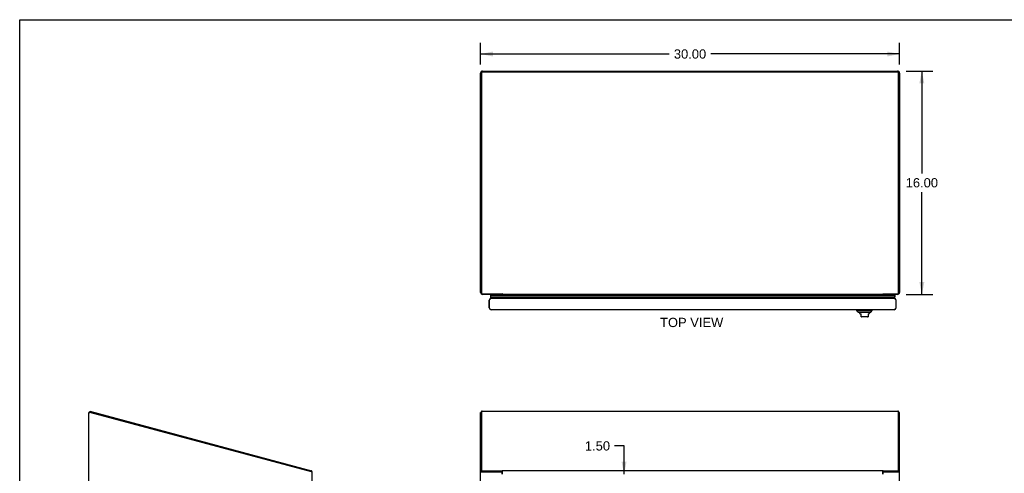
# Model space of a CAD drawing. Header units: inches. Extents: x 0 to 150, y 0 to 97.
# Tile 4 of 7: x 0 to 71, y 65 to 97. Entities that reach past the tile are written whole.
import ezdxf

# ---------------------------------------------------------------- set-up
doc = ezdxf.new("R2010")
doc.units = ezdxf.units.IN
doc.header["$LTSCALE"] = 8.257143
doc.header["$MEASUREMENT"] = 0
doc.layers.get('0').update_dxf_attribs({"linetype": 'CONTINUOUS'})
doc.layers.add('DIMENSIONS', color=7, linetype='CONTINUOUS')
doc.styles.get("Standard").update_dxf_attribs({"font": 'arial.ttf'})
doc.dimstyles.new('DIMSTYLE_1', dxfattribs={"dimtxt": 0.662338, "dimasz": 0.883117, "dimexe": 0.09, "dimexo": 0.07, "dimgap": 0.0375, "dimtad": 0, "dimtih": 1, "dimtoh": 1, "dimzin": 4, "dimdsep": 46, "dimtxsty": 'Standard', "dimblk": '_FILLED', "dimblk1": '_FILLED', "dimblk2": '_FILLED', "dimcen": 0.09, "dimazin": 1, "dimtfac": 1, "dimtofl": 0, "dimtmove": 0, "dimatfit": 3, "dimldrblk": '_FILLED', "dimfxl": 0, "dimtolj": 1, "dimtzin": 4, "dimarcsym": 0})

# ---------------------------------------------------------------- blocks, each defined once
blk = doc.blocks.new('_FILLED')
at = {"color": 0, "linetype": 'ByBlock'}
blk.add_solid([(0, 0), (-1, 0.2), (-1, -0.2)], dxfattribs=at)
blk = doc.blocks.new('*D2')
at = {"layer": 'DIMENSIONS', "color": 2, "linetype": 'Continuous'}
for p, q in [((63.472, 93.464), (65.392, 93.464)), ((64.597, 93.464), (64.597, 86.126)), ((64.597, 77.464), (64.597, 84.801)), ((63.472, 77.464), (65.392, 77.464))]:
    blk.add_line(p, q, dxfattribs=at)
at = {"layer": 'DIMENSIONS', "color": 2, "linetype": 'Continuous', "xscale": 0.8831168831, "yscale": 0.8831168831, "zscale": 0.8831168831}
for p, rotation in [((64.597, 93.464), 90), ((64.597, 77.464), 270)]:
    blk.add_blockref('_FILLED', p, dxfattribs=dict(at, rotation=rotation))
at = {"layer": 'DIMENSIONS', "color": 2, "linetype": 'Continuous', "insert": (64.597, 85.795), "char_height": 0.6623, "width": 2.31449, "attachment_point": 2, "line_spacing_factor": 0.9}
blk.add_mtext('16.00', dxfattribs=at)
blk = doc.blocks.new('*D6')
at = {"layer": 'DIMENSIONS', "color": 2, "linetype": 'Continuous'}
for p, q in [((32.998, 93.937), (32.998, 95.482)), ((62.998, 93.937), (62.998, 95.482)), ((32.998, 94.687), (46.51, 94.687)), ((62.998, 94.687), (49.487, 94.687))]:
    blk.add_line(p, q, dxfattribs=at)
at = {"layer": 'DIMENSIONS', "color": 2, "linetype": 'Continuous', "xscale": 0.8831168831, "yscale": 0.8831168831, "zscale": 0.8831168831, "rotation": 180}
blk.add_blockref('_FILLED', (32.998, 94.687), dxfattribs=at)
at = {"layer": 'DIMENSIONS', "color": 2, "linetype": 'Continuous', "xscale": 0.8831168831, "yscale": 0.8831168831, "zscale": 0.8831168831}
blk.add_blockref('_FILLED', (62.998, 94.687), dxfattribs=at)
at = {"layer": 'DIMENSIONS', "color": 2, "linetype": 'Continuous', "insert": (47.998, 95.018), "char_height": 0.6623, "width": 2.31449, "attachment_point": 2, "line_spacing_factor": 0.9}
blk.add_mtext('30.00', dxfattribs=at)
blk = doc.blocks.new('*D17')
at = {"layer": 'DIMENSIONS', "color": 2, "linetype": 'Continuous'}
for p, q in [((43.276, 66.62), (42.602, 66.62)), ((43.276, 64.601), (43.276, 66.62)), ((43.276, 63.101), (43.276, 61.335))]:
    blk.add_line(p, q, dxfattribs=at)
at = {"layer": 'DIMENSIONS', "color": 2, "linetype": 'Continuous', "xscale": 0.8831168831, "yscale": 0.8831168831, "zscale": 0.8831168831}
for p, rotation in [((43.276, 64.601), 270), ((43.276, 63.101), 90)]:
    blk.add_blockref('_FILLED', p, dxfattribs=dict(at, rotation=rotation))
at = {"layer": 'DIMENSIONS', "color": 2, "linetype": 'Continuous', "insert": (42.271, 66.951), "char_height": 0.6623, "width": 1.79988, "attachment_point": 3, "line_spacing_factor": 0.9}
blk.add_mtext('1.50', dxfattribs=at)

msp = doc.modelspace()

# ---------------------------------------------------------------- linework, layer by layer
at = {"color": 7, "linetype": 'Continuous'}
for p, q in [((0, 0), (0, 97.143)), ((0, 97.143), (150.13, 97.143)), ((33.07, 93.389), (33.016, 93.389)), ((33.061, 93.359), (33.061, 93.339)), ((33.121, 93.417), (62.875, 93.417)), ((62.927, 93.389), (62.98, 93.389)), ((62.935, 93.359), (62.935, 93.339)), ((32.998, 77.609), (33.061, 77.609)), ((33.026, 77.524), (33.068, 77.554)), ((62.971, 77.524), (62.929, 77.554)), ((62.998, 77.609), (62.935, 77.609)), ((33.623, 77.055), (33.636, 77.055)), ((33.722, 77.464), (33.705, 77.435)), ((33.705, 77.435), (33.726, 77.423)), ((33.705, 77.435), (62.666, 77.435)), ((62.664, 77.357), (33.708, 77.357)), ((33.718, 77.404), (33.717, 77.4)), ((33.717, 77.4), (62.655, 77.4)), ((33.72, 77.407), (33.718, 77.404)), ((33.722, 77.41), (33.72, 77.407)), ((33.724, 77.414), (33.722, 77.41)), ((33.724, 77.414), (62.648, 77.414)), ((33.726, 77.423), (62.646, 77.423)), ((33.736, 77.282), (62.635, 77.282)), ((34.548, 77.508), (34.548, 77.464)), ((34.548, 77.481), (34.564, 77.501)), ((34.548, 77.465), (34.575, 77.465)), ((61.796, 77.465), (61.823, 77.465)), ((61.807, 77.501), (61.823, 77.481)), ((61.823, 77.508), (61.823, 77.464)), ((62.666, 77.435), (62.646, 77.423)), ((62.65, 77.464), (62.666, 77.435)), ((62.748, 77.055), (62.735, 77.055)), ((33.623, 76.5), (33.636, 76.5)), ((59.947, 76.305), (59.947, 76.365)), ((59.947, 76.305), (61.05, 76.305)), ((60.046, 76.207), (59.947, 76.305)), ((60.046, 76.207), (60.951, 76.207)), ((60.882, 76.179), (60.114, 76.179)), ((60.951, 76.207), (61.05, 76.305)), ((61.05, 76.305), (61.05, 76.365)), ((62.748, 76.5), (62.735, 76.5)), ((60.164, 76.094), (60.164, 76.081)), ((60.164, 76.081), (60.242, 76.081)), ((60.242, 75.871), (60.242, 76.081)), ((60.715, 75.865), (60.282, 75.865)), ((60.754, 76.081), (60.833, 76.081)), ((60.754, 76.081), (60.754, 75.871)), ((60.833, 76.094), (60.833, 76.081)), ((4.995, 69.028), (5.014, 69.101)), ((5.015, 69.023), (4.995, 69.028)), ((33.061, 69.021), (33.016, 69.021)), ((62.935, 69.021), (62.98, 69.021)), ((33.061, 64.791), (33.061, 64.864)), ((62.935, 64.791), (62.935, 64.864)), ((20.885, 64.771), (20.904, 64.843)), ((20.916, 64.811), (20.89, 64.789)), ((32.998, 64.792), (33.061, 64.792)), ((33.141, 64.771), (33.136, 64.771)), ((33.141, 64.771), (33.141, 64.843)), ((33.141, 64.771), (34.548, 64.771)), ((34.548, 64.771), (34.548, 64.843)), ((61.824, 64.771), (61.824, 64.843)), ((61.824, 64.771), (62.855, 64.771)), ((62.855, 64.771), (62.855, 64.843)), ((62.861, 64.771), (62.855, 64.771)), ((62.919, 64.779), (62.916, 64.778)), ((62.998, 64.792), (62.935, 64.792))]:
    msp.add_line(p, q, dxfattribs=at)
at = {"color": 3, "linetype": 'Continuous'}
for p, q in [((32.998, 77.609), (32.998, 93.319)), ((33.061, 93.339), (33.061, 77.585)), ((33.121, 93.397), (62.875, 93.397)), ((33.143, 93.464), (62.853, 93.464)), ((62.935, 77.585), (62.935, 93.339)), ((62.998, 93.319), (62.998, 77.609)), ((33.141, 77.508), (34.548, 77.508)), ((34.548, 77.464), (33.143, 77.464)), ((33.623, 76.5), (33.623, 77.055)), ((33.636, 76.5), (33.636, 77.055)), ((33.758, 77.19), (62.613, 77.19)), ((34.575, 77.464), (34.575, 77.495)), ((61.796, 77.464), (34.575, 77.464)), ((61.796, 77.464), (61.796, 77.495)), ((62.853, 77.464), (61.823, 77.464)), ((61.824, 77.508), (62.855, 77.508)), ((62.735, 77.055), (62.735, 76.5)), ((62.748, 76.5), (62.748, 77.055)), ((62.613, 76.365), (33.758, 76.365)), ((5.014, 69.101), (20.904, 64.843)), ((33.121, 69.101), (62.875, 69.101)), ((4.948, 28.926), (4.948, 69.021)), ((4.948, 69.021), (5.023, 69.021)), ((20.888, 64.77), (5.023, 69.021)), ((32.998, 28.926), (32.998, 69.002)), ((33.061, 69.085), (33.061, 64.864)), ((62.935, 64.864), (62.935, 69.085)), ((62.998, 28.926), (62.998, 69.002)), ((20.888, 64.77), (20.948, 64.77)), ((20.948, 28.926), (20.948, 64.77)), ((33.026, 64.77), (34.488, 64.77)), ((33.141, 64.843), (34.548, 64.843)), ((34.548, 64.843), (34.56, 64.86)), ((34.548, 64.601), (34.548, 64.71)), ((34.56, 64.86), (61.812, 64.86)), ((34.575, 64.601), (34.575, 64.86)), ((61.796, 64.601), (61.796, 64.86)), ((61.824, 64.843), (61.812, 64.86)), ((61.823, 64.601), (61.823, 64.71)), ((61.824, 64.843), (62.855, 64.843)), ((61.883, 64.77), (62.971, 64.77))]:
    msp.add_line(p, q, dxfattribs=at)
at = {"color": 7, "linetype": 'Continuous'}
for points in [[(33.061, 93.359), (33.061, 93.363), (33.062, 93.367), (33.063, 93.371), (33.064, 93.375), (33.065, 93.379), (33.067, 93.383), (33.069, 93.387), (33.071, 93.39), (33.073, 93.393), (33.076, 93.397), (33.079, 93.4), (33.082, 93.403), (33.085, 93.405), (33.089, 93.408), (33.093, 93.41), (33.096, 93.411), (33.1, 93.413), (33.104, 93.414), (33.109, 93.415), (33.113, 93.416), (33.117, 93.417), (33.121, 93.417)], [(62.875, 93.417), (62.88, 93.417), (62.884, 93.416), (62.888, 93.415), (62.892, 93.414), (62.896, 93.413), (62.9, 93.411), (62.904, 93.41), (62.908, 93.408), (62.911, 93.405), (62.915, 93.403), (62.918, 93.4), (62.921, 93.397), (62.923, 93.393), (62.926, 93.39), (62.928, 93.387), (62.93, 93.383), (62.932, 93.379), (62.933, 93.375), (62.934, 93.371), (62.935, 93.367), (62.935, 93.363), (62.935, 93.359)], [(33.708, 77.357), (33.708, 77.35), (33.709, 77.344), (33.71, 77.337), (33.711, 77.331), (33.713, 77.325), (33.715, 77.318), (33.718, 77.312), (33.721, 77.306), (33.724, 77.299), (33.728, 77.293), (33.732, 77.287), (33.736, 77.282)], [(62.664, 77.357), (62.664, 77.35), (62.663, 77.344), (62.662, 77.337), (62.66, 77.331), (62.659, 77.325), (62.656, 77.318), (62.654, 77.312), (62.651, 77.306), (62.648, 77.299), (62.644, 77.293), (62.64, 77.287), (62.635, 77.282)], [(62.648, 77.414), (62.65, 77.41), (62.652, 77.407), (62.653, 77.404), (62.655, 77.4)], [(33.069, 64.783), (33.066, 64.784), (33.065, 64.785), (33.063, 64.787), (33.062, 64.788), (33.062, 64.79), (33.061, 64.791)], [(33.074, 64.78), (33.071, 64.781), (33.069, 64.783)], [(33.081, 64.778), (33.077, 64.779), (33.074, 64.78)], [(33.078, 64.779), (33.078, 64.778), (33.08, 64.776), (33.082, 64.774), (33.084, 64.772), (33.087, 64.77)], [(33.136, 64.771), (33.13, 64.771), (33.124, 64.771), (33.119, 64.771), (33.113, 64.772), (33.108, 64.772), (33.103, 64.773), (33.098, 64.774), (33.093, 64.775), (33.089, 64.776), (33.085, 64.777), (33.081, 64.778)], [(34.575, 64.764), (34.574, 64.763), (34.573, 64.763), (34.572, 64.763), (34.571, 64.763), (34.569, 64.763), (34.568, 64.763), (34.567, 64.764), (34.565, 64.764), (34.564, 64.765), (34.563, 64.765), (34.562, 64.766), (34.56, 64.767), (34.559, 64.768), (34.558, 64.768), (34.557, 64.769), (34.555, 64.77), (34.554, 64.77), (34.553, 64.77), (34.552, 64.771), (34.55, 64.771), (34.549, 64.771), (34.548, 64.771)], [(61.796, 64.764), (61.797, 64.763), (61.798, 64.763), (61.8, 64.763), (61.801, 64.763), (61.802, 64.763), (61.804, 64.763), (61.805, 64.764), (61.806, 64.764), (61.808, 64.765), (61.809, 64.765), (61.81, 64.766), (61.811, 64.767), (61.813, 64.768), (61.814, 64.768), (61.815, 64.769), (61.816, 64.77), (61.818, 64.77), (61.819, 64.77), (61.82, 64.771), (61.821, 64.771), (61.822, 64.771), (61.824, 64.771)], [(62.916, 64.778), (62.912, 64.777), (62.908, 64.776), (62.903, 64.775), (62.899, 64.774), (62.894, 64.773), (62.889, 64.772), (62.883, 64.772), (62.878, 64.771), (62.872, 64.771), (62.867, 64.771), (62.861, 64.771)], [(62.91, 64.77), (62.912, 64.772), (62.915, 64.774), (62.917, 64.776), (62.918, 64.778), (62.919, 64.779)], [(62.926, 64.781), (62.923, 64.78), (62.919, 64.779)], [(62.93, 64.784), (62.928, 64.783), (62.926, 64.781)], [(62.935, 64.791), (62.935, 64.79), (62.935, 64.788), (62.934, 64.787), (62.932, 64.785), (62.93, 64.784)]]:
    msp.add_lwpolyline(points, dxfattribs=at)
at = {"color": 3, "linetype": 'Continuous'}
for points in [[(33.121, 93.397), (33.117, 93.397), (33.113, 93.397), (33.109, 93.396), (33.104, 93.395), (33.1, 93.394), (33.096, 93.392), (33.093, 93.39), (33.089, 93.388), (33.085, 93.386), (33.082, 93.383), (33.079, 93.38), (33.076, 93.377), (33.073, 93.374), (33.071, 93.371), (33.069, 93.367), (33.067, 93.363), (33.065, 93.36), (33.064, 93.356), (33.063, 93.352), (33.062, 93.348), (33.061, 93.343), (33.061, 93.339)], [(62.933, 93.356), (62.932, 93.36), (62.93, 93.363), (62.928, 93.367), (62.926, 93.371), (62.923, 93.374), (62.921, 93.377), (62.918, 93.38), (62.915, 93.383), (62.911, 93.386), (62.908, 93.388), (62.904, 93.39), (62.9, 93.392), (62.896, 93.394), (62.892, 93.395), (62.888, 93.396), (62.884, 93.397), (62.88, 93.397), (62.875, 93.397)], [(62.935, 93.339), (62.935, 93.343), (62.935, 93.348), (62.934, 93.352), (62.933, 93.356)], [(33.061, 77.585), (33.062, 77.579), (33.062, 77.574), (33.063, 77.568), (33.065, 77.563), (33.066, 77.558), (33.069, 77.553), (33.071, 77.548), (33.074, 77.543), (33.077, 77.539), (33.081, 77.534), (33.085, 77.53), (33.089, 77.526), (33.093, 77.523), (33.098, 77.52), (33.103, 77.517), (33.108, 77.515), (33.113, 77.512), (33.119, 77.511), (33.124, 77.509), (33.13, 77.508), (33.136, 77.508), (33.141, 77.508)], [(62.855, 77.508), (62.861, 77.508), (62.867, 77.508), (62.872, 77.509), (62.878, 77.511), (62.883, 77.512), (62.889, 77.515), (62.894, 77.517), (62.899, 77.52), (62.903, 77.523), (62.908, 77.526), (62.912, 77.53), (62.916, 77.534), (62.919, 77.539), (62.923, 77.543), (62.926, 77.548), (62.928, 77.553), (62.93, 77.558), (62.932, 77.563), (62.934, 77.568), (62.935, 77.574), (62.935, 77.579), (62.935, 77.585)], [(33.636, 77.055), (33.641, 77.063), (33.647, 77.072), (33.652, 77.081), (33.657, 77.089), (33.662, 77.098), (33.667, 77.106), (33.672, 77.114), (33.677, 77.122), (33.682, 77.13), (33.687, 77.137), (33.692, 77.144), (33.697, 77.15), (33.702, 77.156), (33.708, 77.162), (33.713, 77.167), (33.718, 77.171), (33.723, 77.176), (33.728, 77.179), (33.733, 77.182), (33.738, 77.185), (33.743, 77.187), (33.748, 77.188), (33.753, 77.189), (33.758, 77.19)], [(34.562, 77.501), (34.561, 77.502), (34.559, 77.502), (34.558, 77.502), (34.556, 77.503), (34.555, 77.504), (34.553, 77.504), (34.552, 77.505), (34.55, 77.506), (34.549, 77.507), (34.548, 77.508)], [(34.575, 77.495), (34.574, 77.496), (34.573, 77.497), (34.571, 77.498), (34.57, 77.499), (34.569, 77.499), (34.567, 77.5), (34.566, 77.5), (34.565, 77.5), (34.562, 77.501)], [(61.796, 77.495), (61.798, 77.496), (61.799, 77.497), (61.8, 77.498), (61.802, 77.499), (61.803, 77.499), (61.804, 77.5), (61.806, 77.5), (61.807, 77.5)], [(61.807, 77.5), (61.81, 77.501), (61.811, 77.502), (61.813, 77.502), (61.814, 77.502), (61.815, 77.503), (61.817, 77.504), (61.818, 77.504), (61.82, 77.505), (61.821, 77.506), (61.822, 77.507), (61.824, 77.508)], [(62.613, 77.19), (62.618, 77.189), (62.624, 77.188), (62.629, 77.187), (62.634, 77.185), (62.639, 77.182), (62.644, 77.179), (62.649, 77.176), (62.654, 77.171), (62.659, 77.167), (62.664, 77.162), (62.669, 77.156), (62.674, 77.15), (62.679, 77.144), (62.685, 77.137), (62.69, 77.13), (62.695, 77.122), (62.7, 77.114), (62.705, 77.106), (62.71, 77.098), (62.715, 77.089), (62.72, 77.081), (62.725, 77.072), (62.73, 77.063), (62.735, 77.055)], [(33.758, 76.365), (33.753, 76.365), (33.748, 76.366), (33.743, 76.367), (33.738, 76.369), (33.733, 76.372), (33.728, 76.375), (33.723, 76.378), (33.718, 76.383), (33.713, 76.387), (33.708, 76.392), (33.702, 76.398), (33.697, 76.404), (33.692, 76.411), (33.687, 76.417), (33.682, 76.425), (33.677, 76.432), (33.672, 76.44), (33.667, 76.448), (33.662, 76.456), (33.657, 76.465), (33.652, 76.473), (33.647, 76.482), (33.641, 76.491), (33.636, 76.5)], [(62.735, 76.5), (62.73, 76.491), (62.725, 76.482), (62.72, 76.473), (62.715, 76.465), (62.71, 76.456), (62.705, 76.448), (62.7, 76.44), (62.695, 76.432), (62.69, 76.425), (62.685, 76.417), (62.679, 76.411), (62.674, 76.404), (62.669, 76.398), (62.664, 76.392), (62.659, 76.387), (62.654, 76.383), (62.649, 76.378), (62.644, 76.375), (62.639, 76.372), (62.634, 76.369), (62.629, 76.367), (62.624, 76.366), (62.618, 76.365), (62.613, 76.365)], [(33.121, 69.101), (33.117, 69.101), (33.113, 69.1), (33.109, 69.1), (33.104, 69.1), (33.1, 69.1), (33.096, 69.099), (33.093, 69.099), (33.089, 69.098), (33.085, 69.098), (33.082, 69.097), (33.079, 69.096), (33.076, 69.095), (33.073, 69.094), (33.071, 69.093), (33.069, 69.093), (33.067, 69.092), (33.065, 69.091), (33.064, 69.089), (33.063, 69.088), (33.062, 69.087), (33.061, 69.086), (33.061, 69.085)], [(62.935, 69.085), (62.935, 69.086), (62.935, 69.087), (62.934, 69.088), (62.933, 69.089), (62.932, 69.091), (62.93, 69.092), (62.928, 69.093), (62.926, 69.093), (62.923, 69.094), (62.921, 69.095), (62.918, 69.096), (62.915, 69.097), (62.911, 69.098), (62.908, 69.098), (62.904, 69.099), (62.9, 69.099), (62.896, 69.1), (62.892, 69.1), (62.888, 69.1), (62.884, 69.1), (62.88, 69.101), (62.875, 69.101)], [(33.061, 64.864), (33.062, 64.862), (33.062, 64.861), (33.063, 64.859), (33.065, 64.858), (33.066, 64.856), (33.069, 64.855), (33.071, 64.854), (33.074, 64.853), (33.077, 64.851), (33.081, 64.85), (33.085, 64.849), (33.089, 64.848), (33.093, 64.847), (33.098, 64.846), (33.103, 64.846), (33.108, 64.845), (33.113, 64.844), (33.119, 64.844), (33.124, 64.843), (33.13, 64.843), (33.136, 64.843), (33.141, 64.843)], [(62.855, 64.843), (62.861, 64.843), (62.867, 64.843), (62.872, 64.843), (62.878, 64.844), (62.883, 64.844), (62.889, 64.845), (62.894, 64.846), (62.899, 64.846), (62.903, 64.847), (62.908, 64.848), (62.912, 64.849), (62.916, 64.85), (62.919, 64.851), (62.923, 64.853), (62.926, 64.854), (62.928, 64.855), (62.93, 64.856), (62.932, 64.858), (62.934, 64.859), (62.935, 64.861), (62.935, 64.862), (62.935, 64.864)], [(20.916, 64.811), (20.915, 64.812), (20.915, 64.813), (20.914, 64.815), (20.913, 64.817), (20.913, 64.819), (20.912, 64.822), (20.912, 64.824), (20.911, 64.826), (20.911, 64.828), (20.911, 64.831), (20.91, 64.833), (20.91, 64.835), (20.909, 64.836), (20.909, 64.838), (20.908, 64.84), (20.907, 64.841), (20.907, 64.842), (20.906, 64.842), (20.905, 64.843), (20.904, 64.843)], [(32.998, 64.792), (32.999, 64.79), (32.999, 64.788), (33.001, 64.785), (33.003, 64.783), (33.005, 64.78), (33.009, 64.778), (33.012, 64.776), (33.016, 64.774), (33.021, 64.772), (33.026, 64.77)], [(34.567, 64.822), (34.565, 64.826), (34.563, 64.828), (34.562, 64.831), (34.561, 64.833), (34.559, 64.835), (34.558, 64.836), (34.556, 64.838), (34.555, 64.84), (34.553, 64.841), (34.552, 64.842), (34.55, 64.842), (34.549, 64.843), (34.548, 64.843)], [(34.575, 64.811), (34.574, 64.812), (34.573, 64.813), (34.571, 64.815), (34.57, 64.817), (34.569, 64.819), (34.567, 64.822)], [(61.796, 64.811), (61.798, 64.812), (61.799, 64.813), (61.8, 64.815), (61.802, 64.817), (61.803, 64.819), (61.804, 64.822), (61.807, 64.826)], [(61.807, 64.826), (61.809, 64.828), (61.81, 64.831), (61.811, 64.833), (61.813, 64.835), (61.814, 64.836), (61.815, 64.838), (61.817, 64.84), (61.818, 64.841), (61.82, 64.842), (61.821, 64.842), (61.822, 64.843), (61.824, 64.843)], [(62.971, 64.77), (62.976, 64.772), (62.98, 64.774), (62.985, 64.776), (62.988, 64.778), (62.991, 64.78), (62.994, 64.783), (62.996, 64.785), (62.997, 64.788), (62.998, 64.79), (62.998, 64.792)]]:
    msp.add_lwpolyline(points, dxfattribs=at)
for centre, radius, start, end in [((33.143, 93.319), 0.145, 90, 180), ((62.853, 93.319), 0.145, 0, 90), ((33.143, 77.609), 0.145, 180, 270), ((62.853, 77.609), 0.145, 270, 360), ((33.758, 77.055), 0.135, 90, 180), ((62.613, 77.055), 0.135, 0, 90), ((33.758, 76.5), 0.135, 180, 270), ((62.613, 76.5), 0.135, 270, 360), ((20.803, 64.72), 0.145, 20.0472, 38.67186), ((34.488, 64.71), 0.06, 0, 90), ((61.883, 64.71), 0.06, 90, 180)]:
    msp.add_arc(centre, radius, start, end, dxfattribs=at)
at = {"color": 7, "linetype": 'Continuous'}
for centre, radius, start, end in [((33.764, 77.368), 0.0569, 145.43313, 191.28849), ((33.763, 77.24), 0.05, 122.67181, 264.73828), ((33.753, 77.411), 0.03, 156.20216, 173.58796), ((62.608, 77.24), 0.05, 275.26172, 57.32819), ((62.618, 77.411), 0.03, 6.41204, 23.79784), ((62.608, 77.368), 0.0569, 348.71151, 34.56687), ((60.134, 76.229), 0.0492, 206.11489, 270), ((60.134, 76.179), 0.0197, 179.88541, 240), ((60.085, 76.094), 0.0787, 0, 60), ((60.912, 76.094), 0.0787, 120, 180), ((60.863, 76.229), 0.0492, 270, 333.88511), ((60.863, 76.179), 0.0197, 300, 0.11459), ((60.282, 75.983), 0.118, 250.52145, 270), ((60.715, 75.983), 0.118, 270, 289.4747)]:
    msp.add_arc(centre, radius, start, end, dxfattribs=at)
for centre, start_param, end_param in [((33.973, 77.357), 3.143067, 3.608679), ((33.973, 77.357), 9.078677, 9.164333), ((62.399, 77.357), -0.467087, -0.001474), ((62.399, 77.357), 0.260445, 0.346101)]:
    msp.add_ellipse(centre, major_axis=(0.265, 0), ratio=0.632157, start_param=start_param, end_param=end_param, dxfattribs=at)
at = {"color": 3, "linetype": 'Continuous'}
for centre, start_param, end_param in [((33.143, 69.002), 2.637791, 3.141593), ((62.853, 69.002), 0, 0.503802)]:
    msp.add_ellipse(centre, major_axis=(0.145, 0), ratio=0.267949, start_param=start_param, end_param=end_param, dxfattribs=at)

# ---------------------------------------------------------------- texts
at = {"layer": 'DIMENSIONS', "color": 2, "linetype": 'Continuous', "insert": (48.116, 75.792), "char_height": 0.6623, "width": 4.51325, "attachment_point": 2, "line_spacing_factor": 0.9}
msp.add_mtext('TOP VIEW', dxfattribs=at)

# ---------------------------------------------------------------- dimensions: what is measured, and where the dimension line sits
at = {"layer": 'DIMENSIONS', "color": 2, "linetype": 'Continuous'}
dim = msp.add_linear_dim(base=(62.998, 94.687), p1=(32.998, 95.552), p2=(62.998, 95.552), dimstyle='DIMSTYLE_1', dxfattribs=at)
dim.commit()
dim.dimension.update_dxf_attribs({"geometry": '*D6', "text_midpoint": (47.997, 94.683), "dimtype": 160})
for base, p1, p2, angle, picture, middle in [((64.597, 77.464), (63.402, 93.464), (63.402, 77.464), 270, '*D2', (64.625, 85.46)), ((43.276, 64.601), (36.623, 63.101), (33.636, 64.601), 90, '*D17', (41.399, 66.616))]:
    dim = msp.add_linear_dim(base=base, p1=p1, p2=p2, angle=angle, dimstyle='DIMSTYLE_1', dxfattribs=at)
    dim.commit()
    dim.dimension.update_dxf_attribs({"geometry": picture, "text_midpoint": middle, "dimtype": 160})

doc.saveas('drawing.dxf')
